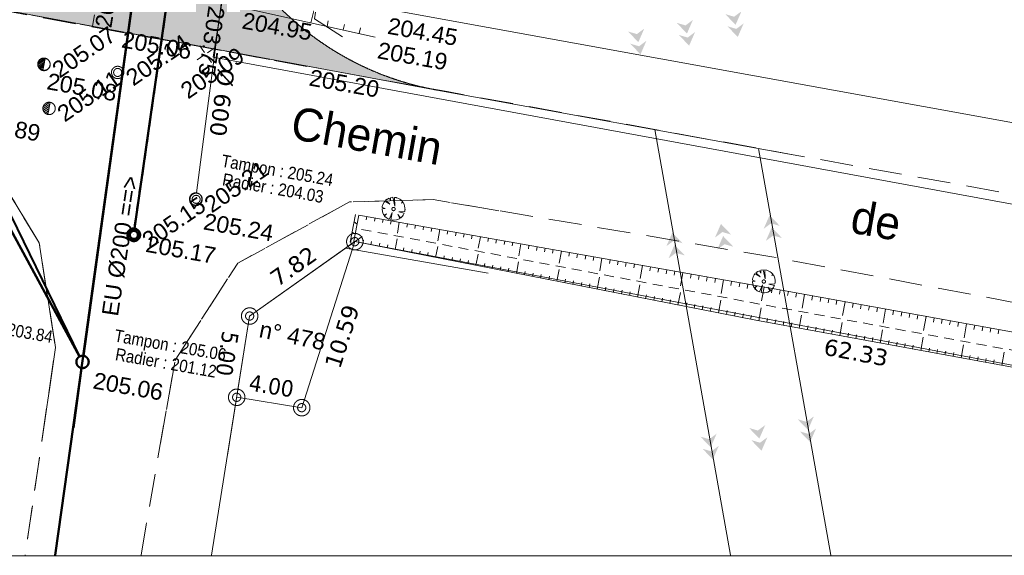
# Model space of a CAD drawing. Header units: millimetres. Extents: x -446952 to 537903, y -185749 to 168493.
# Tile 84 of 155: x 281939 to 341741, y -185749 to -153210. Entities that reach past the tile are written whole.
import ezdxf
from ezdxf.xclip import XClip

# ---------------------------------------------------------------- set-up
doc = ezdxf.new("R2010")
doc.units = ezdxf.units.MM
doc.header["$MEASUREMENT"] = 0
doc.header["$XCLIPFRAME"] = 0
for name, pattern in [('AXES', [101600, 63500, -12700, 12700, -12700]), ('CACHE2', [9525, 6350, -3175]), ('CHEMIN', [3000, 2000, -1000]), ('FOSSE', [1000, 600, -400]), ('Wipeout_Contour', [1000, 0, -1000])]:
    doc.linetypes.add(name, pattern=pattern)
for name, color, linetype in [('02 AF-17-0322 ZAE POMME- CHANTIER-2018-09-26_2_-1-PAP-SURFACES-VOIRIE', 7, 'Continuous'), ('02 AF-17-0322 ZAE POMME- CHANTIER-2018-09-26_2_01-PAP- BORDURE T2', 7, 'Continuous'), ('02 AF-17-0322 ZAE POMME- CHANTIER-2018-09-26_2_01-PAP- NIVELLEMENT', 7, 'Continuous'), ('02 AF-17-0322 ZAE POMME- CHANTIER-2018-09-26_2_01-PAP- REVET VOIE', 7, 'Continuous'), ('02 AF-17-0322 ZAE POMME- CHANTIER-2018-09-26_2_01-PAP-FILAIRE VOIE', 7, 'Continuous'), ('02 AF-17-0322 ZAE POMME- CHANTIER-2018-09-26_2_01-PAP-MARQUAGE AU SOL', 7, 'Continuous'), ('02 AF-17-0322 ZAE POMME- CHANTIER-2018-09-26_2_02-PAP-EP PROJET', 7, 'Continuous'), ('02 AF-17-0322 ZAE POMME- CHANTIER-2018-09-26_2_2D - Dessins placés - Géomètre.2D', 7, 'Continuous'), ('02 AF-17-0322 ZAE POMME- CHANTIER-2018-09-26_2_BORNES', 7, 'Continuous'), ('02 AF-17-0322 ZAE POMME- CHANTIER-2018-09-26_2_X-PAP-PL_PT_1_TN décapé', 7, 'Continuous'), ('02 AF-17-0322 ZAE POMME- CHANTIER-2018-09-26_2_X-PTS TOPO-TEXTE TOPOALT', 7, 'Continuous'), ('02 AF-17-0322 ZAE POMME- CHANTIER-2018-09-26_2_X-PTS TOPO-TOPOPOINT', 7, 'Continuous'), ('02 AF-17-0322 ZAE POMME- CHANTIER-2018-09-26_2_Y - FDP TOPO-COTATION', 7, 'Continuous'), ('02 AF-17-0322 ZAE POMME- CHANTIER-2018-09-26_2_Y - FDP TOPO-LIMITES', 7, 'Continuous'), ('02 AF-17-0322 ZAE POMME- CHANTIER-2018-09-26_2_Y - FDP TOPO-LIMITES_ 86098', 7, 'Continuous'), ('02 AF-17-0322 ZAE POMME- CHANTIER-2018-09-26_2_Y - FDP TOPO-LIMITES_ 98061', 7, 'Continuous'), ('02 AF-17-0322 ZAE POMME- CHANTIER-2018-09-26_2_Y-FDP TOPO-TOP_AXE_FOSSE', 7, 'Continuous'), ('02 AF-17-0322 ZAE POMME- CHANTIER-2018-09-26_2_Y-FDP TOPO-TOP_BARBULE', 7, 'Continuous'), ('02 AF-17-0322 ZAE POMME- CHANTIER-2018-09-26_2_Y-FDP TOPO-TOP_BATI', 7, 'Continuous'), ('02 AF-17-0322 ZAE POMME- CHANTIER-2018-09-26_2_Y-FDP TOPO-TOP_BORNE', 7, 'Continuous'), ('02 AF-17-0322 ZAE POMME- CHANTIER-2018-09-26_2_Y-FDP TOPO-TOP_DIVERS', 7, 'Continuous'), ('02 AF-17-0322 ZAE POMME- CHANTIER-2018-09-26_2_Y-FDP TOPO-TOP_TALUS', 7, 'Continuous'), ('02 AF-17-0322 ZAE POMME- CHANTIER-2018-09-26_2_Y-FDP TOPO-TOP_VEGETATION_symb', 7, 'Continuous'), ('02 AF-17-0322 ZAE POMME- CHANTIER-2018-09-26_2_Y-FDP TOPO-TOP_VOIRIE', 7, 'Continuous'), ('02 AF-17-0322 ZAE POMME- CHANTIER-2018-09-26_2_Y-RESEAU EXISTANT FDP-TOP_AEP_SYMB', 7, 'Continuous'), ('02 AF-17-0322 ZAE POMME- CHANTIER-2018-09-26_2_Y-RESEAU EXISTANT FDP-TOP_EDF_symb', 7, 'Continuous'), ('02 AF-17-0322 ZAE POMME- CHANTIER-2018-09-26_2_Y-RESEAU EXISTANT FDP-TOP_PLUV_ RESEAU', 7, 'Continuous'), ('02 AF-17-0322 ZAE POMME- CHANTIER-2018-09-26_2_Y-RESEAU EXISTANT FDP-TOP_PLUVIAL_symb', 7, 'Continuous'), ('02 AF-17-0322 ZAE POMME- CHANTIER-2018-09-26_2_Y-RESEAU EXISTANT FDP-TOP_PLUVIAL_TEXTE', 7, 'Continuous'), ('02 AF-17-0322 ZAE POMME- CHANTIER-2018-09-26_2_Y-RESEAU EXISTANT FDP-TOP_VANNE_RESEAU', 7, 'Continuous'), ('02 AF-17-0322 ZAE POMME- CHANTIER-2018-09-26_2_Y-RESEAU EXISTANT FDP-TOP_VANNE_SYMB', 7, 'Continuous'), ('02 AF-17-0322 ZAE POMME- CHANTIER-2018-09-26_2_Y-RESEAU EXISTANT FDP-TOP_VANNE_TEXTE', 7, 'Continuous'), ('02 AF-17-0322 ZAE POMME- CHANTIER-2018-09-26_2_ZZ- PAP ALT PTS PROJET', 7, 'Continuous'), ('2D - Dessins placés - Géomètre.2D', 7, 'Continuous')]:
    doc.layers.add(name, color=color, linetype=linetype)
doc.styles.add('STYLE_GENERE_3', font='verdana.ttf')
doc.styles.add('STYLE_GENERE_4', font='txt')
doc.styles.add('STYLE_GENERE_6', font='stylu.ttf')
doc.linetypes.add('EAUX_USÉES', pattern='A,0,[1,-3. Plan gÃ©omÃ¨tre1.Shx,S=317.460317,R=0,X=0,Y=0],-47000,0', length=47000)

# ---------------------------------------------------------------- blocks, each defined once
blk = doc.blocks.new('Dessin_1_2', base_point=(-56559339, -2771872408))
at = {"color": 254, "linetype": 'Wipeout_Contour', "lineweight": 0, "ltscale": 2094265.569888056}
blk.add_wipeout([(-446952, -185749), (537903, -185749), (537903, 168493), (-446952, 168064)], dxfattribs=at).dxf.layer = '02 AF-17-0322 ZAE POMME- CHANTIER-2018-09-26_2_2D - Dessins placés - Géomètre.2D'
at = {"layer": '02 AF-17-0322 ZAE POMME- CHANTIER-2018-09-26_2_01-PAP- REVET VOIE', "linetype": 'Continuous', "lineweight": 15, "true_color": 0xe8e8e8}
blk.add_hatch(color=254, dxfattribs=at).paths.add_polyline_path([(-127964, -74078, -0.246824), (-143938, -79120), (-101676, -86792, -0.418387), (-116091, -65592), (-93615, 47980, -0.343506), (-67600, 70507, -0.019452), (-65423, 70535), (-42054, 69930, 0.060082), (-27750, 71280), (38284, 85642, 0.04246), (48004, 88638), (65740, 95802, -0.079278), (72804, 97424), (250300, 109412, 0.02499), (257294, 110237), (294497, 116522, -0.504374), (321675, 89094), (299201, -56028), (285971, -134819, -0.40927), (265363, -149699), (307127, -157458, -0.40792), (292737, -136794), (306112, -57143), (328592, 88023, 0.50605), (293331, 123425), (256128, 117139, -0.02499), (249828, 116396), (72332, 104408, 0.079278), (63118, 102292), (45383, 95129, -0.04246), (36796, 92482), (-29238, 78120, -0.060082), (-41873, 76928), (-65241, 77533, 0.058037), (-73306, 76804, 0.30098), (-100482, 49339), (-123090, -64900, -0.147477)])
at = {"layer": '02 AF-17-0322 ZAE POMME- CHANTIER-2018-09-26_2_X-PAP-PL_PT_1_TN décapé', "linetype": 'Continuous', "lineweight": 15}
for points in [[(325419, -153523), (325780, -152697), (325332, -153031), (324795, -152872)], [(322466, -154050), (322827, -153224), (322378, -153558), (321842, -153400)], [(325551, -154261), (325912, -153435), (325463, -153769), (324927, -153611)], [(319513, -154577), (319873, -153751), (319425, -154085), (318889, -153927)], [(322598, -154788), (322958, -153962), (322510, -154296), (321974, -154138)], [(319645, -155316), (320005, -154490), (319557, -154824), (319021, -154665)], [(324531, -165617), (324171, -166443), (324619, -166109), (325155, -166268)], [(327485, -165090), (327124, -165916), (327573, -165582), (328109, -165740)], [(321578, -166145), (321218, -166971), (321666, -166637), (322202, -166795)], [(327616, -165828), (327256, -166654), (327704, -166320), (328241, -166479)], [(324663, -166356), (324303, -167182), (324751, -166848), (325287, -167006)], [(321710, -166883), (321349, -167709), (321798, -167375), (322334, -167533)], [(329814, -178134), (330174, -177307), (329726, -177641), (329190, -177483)], [(326860, -178661), (327221, -177835), (326772, -178169), (326236, -178011)], [(329945, -178872), (330306, -178046), (329857, -178380), (329321, -178222)], [(323907, -179188), (324267, -178362), (323819, -178696), (323283, -178538)], [(326992, -179399), (327352, -178573), (326904, -178907), (326368, -178749)], [(324039, -179927), (324399, -179100), (323951, -179434), (323415, -179276)]]:
    blk.add_hatch(color=7, dxfattribs=at).paths.add_polyline_path(points)
at = {"layer": '02 AF-17-0322 ZAE POMME- CHANTIER-2018-09-26_2_-1-PAP-SURFACES-VOIRIE', "color": 7, "linetype": 'Continuous', "lineweight": 15, "flags": 128}
blk.add_lwpolyline([(321675, 89094), (299201, -56028), (285971, -134819, -0.40927), (265363, -149699), (307276, -157485, -0.410378), (292737, -136794), (306112, -57143), (328592, 88023, 0.50605)], format="xyb", dxfattribs=at)
at = {"layer": '02 AF-17-0322 ZAE POMME- CHANTIER-2018-09-26_2_01-PAP- BORDURE T2', "color": 7, "linetype": 'Continuous', "lineweight": 15, "flags": 128}
blk.add_lwpolyline([(328592, 88023), (306112, -57143), (292737, -136794, 0.410378), (307276, -157485), (328925, -161413)], format="xyb", dxfattribs=at)
at = {"layer": '02 AF-17-0322 ZAE POMME- CHANTIER-2018-09-26_2_01-PAP- NIVELLEMENT', "color": 7, "linetype": 'Continuous', "lineweight": 15}
blk.add_line((286366, -153601), (286366, -153601), dxfattribs=at)
at = {"layer": '02 AF-17-0322 ZAE POMME- CHANTIER-2018-09-26_2_01-PAP-FILAIRE VOIE', "color": 7, "linetype": 'Continuous', "lineweight": 15, "flags": 128}
blk.add_lwpolyline([(-123090, -64900), (-100482, 49339, -0.365399), (-65241, 77533), (-41873, 76928, 0.060082), (-29238, 78120), (36796, 92482, 0.04246), (45383, 95129), (63118, 102292, -0.079278), (72332, 104408), (249828, 116396, 0.02499), (256128, 117139), (292793, 123334, -0.511687), (328592, 88023), (306112, -57143), (292737, -136794, 0.410378), (307276, -157485), (328925, -161413)], format="xyb", dxfattribs=at)
at = {"layer": '02 AF-17-0322 ZAE POMME- CHANTIER-2018-09-26_2_01-PAP-MARQUAGE AU SOL', "color": 254, "linetype": 'CACHE2', "lineweight": 15, "true_color": 0xe8e8e8, "flags": 128}
blk.add_lwpolyline([(-123079, -82876), (-97048, 48660, -0.365399), (-65332, 74034), (-41964, 73429, 0.060082), (-28494, 74700), (37540, 89062, 0.04246), (46694, 91883), (64429, 99047, -0.079278), (72568, 100916), (250064, 112904, 0.02499), (256711, 113688), (293376, 119883, -0.511687), (325134, 88558), (302657, -56586), (286366, -153601)], format="xyb", dxfattribs=at)
at = {"layer": '02 AF-17-0322 ZAE POMME- CHANTIER-2018-09-26_2_02-PAP-EP PROJET', "color": 30, "linetype": 'Continuous', "lineweight": 15, "true_color": 0xff6600, "flags": 128}
blk.add_lwpolyline([(301939, -151320), (300019, -151945), (299851, -153157), (301555, -154254)], dxfattribs=at)
at = {"layer": '02 AF-17-0322 ZAE POMME- CHANTIER-2018-09-26_2_BORNES', "color": 254, "linetype": 'Continuous', "lineweight": 15, "true_color": 0xcccccc}
for centre, radius in [((302293, -166694), 500), ((302293, -166694), 250), ((295906, -171213), 500), ((295906, -171213), 250), ((295119, -176150), 500), ((295119, -176150), 250), ((299069, -176780), 500), ((299069, -176780), 250)]:
    blk.add_circle(centre, radius, dxfattribs=at)
at = {"layer": '02 AF-17-0322 ZAE POMME- CHANTIER-2018-09-26_2_X-PTS TOPO-TOPOPOINT', "color": 14, "linetype": 'Continuous', "lineweight": 15, "true_color": 0xa80f02}
for p, q in [((287948, -153906), (287949, -153905)), ((303539, -154261), (303539, -154261)), ((293235, -155303), (293235, -155303)), ((283408, -155912), (283408, -155912)), ((283417, -155933), (283417, -155933)), ((299379, -156051), (299379, -156051)), ((287889, -156415), (287889, -156415)), ((283723, -158600), (283723, -158600)), ((292630, -164101), (292630, -164101)), ((292656, -164124), (292656, -164124)), ((288855, -166264), (288855, -166264)), ((288876, -166284), (288876, -166284)), ((302293, -166694), (302293, -166694)), ((295906, -171213), (295906, -171213)), ((285755, -173999), (285755, -173999)), ((295119, -176150), (295119, -176150)), ((299069, -176780), (299069, -176780))]:
    blk.add_line(p, q, dxfattribs=at)
at = {"layer": '02 AF-17-0322 ZAE POMME- CHANTIER-2018-09-26_2_Y - FDP TOPO-LIMITES', "color": 14, "linetype": 'Continuous', "lineweight": 15, "true_color": 0xa80f02}
for p, q in [((302293, -166694), (295906, -171213)), ((363553, -178225), (302293, -166694)), ((295906, -171213), (293589, -185749))]:
    blk.add_line(p, q, dxfattribs=at)
at = {"layer": '02 AF-17-0322 ZAE POMME- CHANTIER-2018-09-26_2_Y - FDP TOPO-LIMITES', "color": 14, "linetype": 'Continuous', "lineweight": 15, "true_color": 0xa80f02, "flags": 128}
for points in [[(302293, -166694), (299069, -176780)], [(299069, -176780), (295119, -176150)]]:
    blk.add_lwpolyline(points, dxfattribs=at)
at = {"layer": '02 AF-17-0322 ZAE POMME- CHANTIER-2018-09-26_2_Y - FDP TOPO-LIMITES_ 86098', "color": 14, "linetype": 'Continuous', "lineweight": 15, "true_color": 0xa80f02}
for p, q in [((301730, -167093), (295906, -171213)), ((295906, -171213), (294560, -179658))]:
    blk.add_line(p, q, dxfattribs=at)
at = {"layer": '02 AF-17-0322 ZAE POMME- CHANTIER-2018-09-26_2_Y - FDP TOPO-LIMITES_ 86098', "color": 14, "linetype": 'Continuous', "lineweight": 15, "true_color": 0xa80f02, "flags": 128}
blk.add_lwpolyline([(293589, -185749), (295906, -171213), (302748, -166372)], dxfattribs=at)
at = {"layer": '02 AF-17-0322 ZAE POMME- CHANTIER-2018-09-26_2_Y - FDP TOPO-LIMITES_ 98061', "color": 14, "linetype": 'Continuous', "lineweight": 15, "true_color": 0xa80f02, "flags": 128}
for points in [[(485611, -185749), (479271, -184342), (458993, -180658), (294447, -150768), (310076, -57695), (316405, -13756), (362518, -18746), (401416, -23168), (423536, -25618), (537903, -55089)], [(458900, -185749), (389099, -173043), (293692, -155477), (294447, -150768), (458993, -180658), (479271, -184342), (485611, -185749)]]:
    blk.add_lwpolyline(points, dxfattribs=at)
at = {"layer": '02 AF-17-0322 ZAE POMME- CHANTIER-2018-09-26_2_Y-FDP TOPO-TOP_AXE_FOSSE', "color": 14, "linetype": 'FOSSE', "lineweight": 15, "true_color": 0xa80f02, "flags": 128}
blk.add_lwpolyline([(302700, -165947), (326775, -170466), (349645, -174646), (373638, -178800), (396305, -182735), (412881, -185749)], dxfattribs=at)
at = {"layer": '02 AF-17-0322 ZAE POMME- CHANTIER-2018-09-26_2_Y-FDP TOPO-TOP_BARBULE', "color": 14, "linetype": 'Continuous', "lineweight": 15, "true_color": 0xa80f02}
for p, q in [((299631, -153404), (299794, -152662)), ((300608, -153619), (300681, -153283)), ((301584, -153833), (301659, -153492)), ((302561, -154048), (302637, -153700)), ((303026, -165166), (302992, -165362)), ((303519, -165254), (303484, -165450)), ((304011, -165341), (303976, -165539)), ((304503, -165429), (304468, -165628)), ((304995, -165516), (304877, -166183)), ((305488, -165604), (305452, -165805)), ((305980, -165692), (305944, -165894)), ((306472, -165779), (306436, -165983)), ((306965, -165867), (306928, -166071)), ((307457, -165954), (307335, -166640)), ((307949, -166042), (307912, -166249)), ((308441, -166129), (308404, -166337)), ((308934, -166217), (308896, -166426)), ((302784, -166790), (302822, -166599)), ((303275, -166887), (303312, -166694)), ((303765, -166983), (303803, -166789)), ((304747, -167175), (304874, -166524)), ((309426, -166305), (309389, -166515)), ((309918, -166392), (309793, -167096)), ((310410, -166480), (310373, -166692)), ((310903, -166567), (310865, -166781)), ((311395, -166655), (311357, -166870)), ((311887, -166743), (311849, -166958)), ((312380, -166830), (312251, -167553)), ((304256, -167079), (304294, -166885)), ((305237, -167271), (305276, -167075)), ((305728, -167368), (305767, -167170)), ((306219, -167464), (306257, -167266)), ((306709, -167560), (306748, -167361)), ((307200, -167656), (307331, -166989)), ((312872, -166918), (312833, -167136)), ((313364, -167005), (313325, -167224)), ((313856, -167093), (313817, -167313)), ((314349, -167180), (314309, -167402)), ((314841, -167268), (314709, -168009)), ((315333, -167356), (315293, -167579)), ((315825, -167443), (315785, -167668)), ((307690, -167753), (307730, -167551)), ((308181, -167849), (308221, -167647)), ((308672, -167945), (308712, -167742)), ((309162, -168041), (309202, -167837)), ((309653, -168138), (309787, -167454)), ((310144, -168234), (310184, -168028)), ((312106, -168619), (312243, -167919)), ((316318, -167531), (316278, -167757)), ((316810, -167618), (316770, -167845)), ((317302, -167706), (317167, -168466)), ((317794, -167794), (317754, -168023)), ((318287, -167881), (318246, -168111)), ((318779, -167969), (318738, -168200)), ((310634, -168330), (310675, -168123)), ((311125, -168426), (311166, -168218)), ((311616, -168522), (311657, -168314)), ((312597, -168715), (312638, -168504)), ((313088, -168811), (313129, -168599)), ((314560, -169100), (314700, -168385)), ((319271, -168056), (319230, -168289)), ((319764, -168144), (319625, -168923)), ((320256, -168231), (320214, -168466)), ((320748, -168319), (320706, -168555)), ((321240, -168407), (321198, -168644)), ((321733, -168494), (321690, -168732)), ((322225, -168582), (322083, -169379)), ((313578, -168907), (313620, -168695)), ((314069, -169004), (314111, -168790)), ((315050, -169196), (315093, -168981)), ((315541, -169292), (315583, -169076)), ((316032, -169389), (316074, -169171)), ((317013, -169581), (317156, -168850)), ((322717, -168669), (322674, -168910)), ((323209, -168757), (323166, -168998)), ((323702, -168845), (323659, -169087)), ((324194, -168932), (324151, -169176)), ((324686, -169020), (324541, -169836)), ((325179, -169107), (325135, -169353)), ((325671, -169195), (325627, -169442)), ((316522, -169485), (316565, -169266)), ((317504, -169677), (317547, -169457)), ((317994, -169773), (318038, -169552)), ((318485, -169870), (318528, -169647)), ((318975, -169966), (319019, -169743)), ((319466, -170062), (319613, -169315)), ((321919, -170543), (322069, -169780)), ((326163, -169282), (326119, -169531)), ((326655, -169370), (326611, -169619)), ((327148, -169458), (326999, -170291)), ((327640, -169546), (327595, -169796)), ((328132, -169635), (328087, -169885)), ((328624, -169724), (328579, -169975)), ((329116, -169812), (329071, -170064)), ((319957, -170158), (320001, -169933)), ((320447, -170255), (320492, -170029)), ((320938, -170351), (320983, -170124)), ((321429, -170447), (321473, -170219)), ((322410, -170640), (322455, -170410)), ((324373, -171025), (324525, -170245)), ((329608, -169901), (329457, -170739)), ((330100, -169990), (330055, -170242)), ((330592, -170079), (330547, -170331)), ((331084, -170168), (331039, -170420)), ((331576, -170256), (331531, -170509)), ((332068, -170345), (331916, -171188)), ((332560, -170434), (332515, -170687)), ((322901, -170736), (322946, -170505)), ((323391, -170832), (323437, -170600)), ((323882, -170928), (323928, -170696)), ((324863, -171121), (324909, -170886)), ((325354, -171217), (325400, -170981)), ((326826, -171504), (326972, -170707)), ((333052, -170523), (333007, -170776)), ((333544, -170612), (333499, -170865)), ((334036, -170700), (333991, -170954)), ((334528, -170789), (334376, -171636)), ((335020, -170878), (334975, -171132)), ((335513, -170967), (335467, -171222)), ((325845, -171313), (325891, -171077)), ((326335, -171409), (326382, -171172)), ((327318, -171594), (327362, -171355)), ((327810, -171684), (327854, -171445)), ((328302, -171774), (328346, -171535)), ((328794, -171864), (328837, -171625)), ((329285, -171954), (329431, -171157)), ((331744, -172405), (331891, -171607)), ((336005, -171056), (335959, -171311)), ((336497, -171144), (336451, -171400)), ((336989, -171233), (336835, -172085)), ((337481, -171322), (337435, -171578)), ((337973, -171411), (337927, -171667)), ((338465, -171500), (338419, -171756)), ((338957, -171588), (338911, -171845)), ((329777, -172044), (329821, -171805)), ((330269, -172135), (330313, -171895)), ((330761, -172225), (330805, -171985)), ((331253, -172315), (331296, -172075)), ((334203, -172856), (334350, -172057)), ((339449, -171677), (339294, -172533)), ((339941, -171766), (339895, -172023)), ((340433, -171855), (340387, -172112)), ((340925, -171944), (340879, -172201)), ((341417, -172032), (341371, -172290)), ((332236, -172495), (332280, -172256)), ((332728, -172585), (332772, -172346)), ((333220, -172675), (333264, -172436)), ((333712, -172766), (333756, -172526)), ((334695, -172946), (334739, -172706)), ((335187, -173036), (335231, -172796)), ((336662, -173306), (336809, -172506)), ((335679, -173126), (335723, -172886)), ((336171, -173216), (336215, -172976)), ((337154, -173396), (337198, -173156)), ((337646, -173487), (337690, -173247)), ((338138, -173577), (338182, -173337)), ((339121, -173757), (339268, -172956)), ((341581, -174208), (341727, -173406)), ((338630, -173667), (338674, -173427)), ((339613, -173847), (339657, -173607)), ((340105, -173937), (340149, -173697)), ((340597, -174027), (340641, -173787)), ((341089, -174118), (341133, -173877))]:
    blk.add_line(p, q, dxfattribs=at)
at = {"layer": '02 AF-17-0322 ZAE POMME- CHANTIER-2018-09-26_2_Y-FDP TOPO-TOP_BATI', "color": 14, "linetype": 'Continuous', "lineweight": 15, "true_color": 0xa80f02}
for p, q in [((302428, -165631), (302250, -165495)), ((302310, -166245), (302132, -166109))]:
    blk.add_line(p, q, dxfattribs=at)
at = {"layer": '02 AF-17-0322 ZAE POMME- CHANTIER-2018-09-26_2_Y-FDP TOPO-TOP_BATI', "color": 14, "linetype": 'Continuous', "lineweight": 15, "true_color": 0xa80f02, "flags": 128}
for points in [[(302338, -165041), (302013, -166727)], [(302534, -165078), (302210, -166764)]]:
    blk.add_lwpolyline(points, dxfattribs=at)
at = {"layer": '02 AF-17-0322 ZAE POMME- CHANTIER-2018-09-26_2_Y-FDP TOPO-TOP_BORNE', "color": 14, "linetype": 'Continuous', "lineweight": 15, "true_color": 0xa80f02}
for p, q in [((293164, -155200), (292881, -154788)), ((293132, -155374), (292720, -155657)), ((293235, -155303), (293235, -155303)), ((293306, -155406), (293589, -155818)), ((293338, -155232), (293750, -154949))]:
    blk.add_line(p, q, dxfattribs=at)
at = {"layer": '02 AF-17-0322 ZAE POMME- CHANTIER-2018-09-26_2_Y-FDP TOPO-TOP_DIVERS', "color": 5, "linetype": 'Continuous', "lineweight": 15}
for p, q in [((287889, -156415), (287889, -156415)), ((292656, -164124), (292656, -164124)), ((288876, -166284), (288876, -166284))]:
    blk.add_line(p, q, dxfattribs=at)
for centre, radius in [((287889, -156415), 375), ((287889, -156415), 244), ((292656, -164124), 375), ((292656, -164124), 244), ((288876, -166284), 375), ((288876, -166284), 244)]:
    blk.add_circle(centre, radius, dxfattribs=at)
at = {"layer": '02 AF-17-0322 ZAE POMME- CHANTIER-2018-09-26_2_Y-FDP TOPO-TOP_TALUS', "color": 14, "linetype": 'Continuous', "lineweight": 15, "true_color": 0xa80f02, "flags": 128}
for points in [[(303538, -154262), (295314, -152456)], [(302534, -165078), (327317, -169488), (349543, -173499), (374342, -177804), (396586, -181659), (418695, -185749)], [(302293, -166694), (326659, -171473), (349517, -175662), (373598, -180059), (396363, -184025), (406302, -185749)], [(301730, -167093), (310393, -168615)]]:
    blk.add_lwpolyline(points, dxfattribs=at)
at = {"layer": '02 AF-17-0322 ZAE POMME- CHANTIER-2018-09-26_2_Y-FDP TOPO-TOP_VEGETATION_symb', "color": 14, "linetype": 'Continuous', "lineweight": 15, "true_color": 0xa80f02}
for p, q in [((303997, -164434), (303969, -164507)), ((303997, -164434), (303969, -164507)), ((304066, -164304), (303997, -164434)), ((304066, -164304), (303997, -164434)), ((304107, -164248), (304066, -164304)), ((304107, -164248), (304066, -164304)), ((304422, -164426), (304107, -164248)), ((304422, -164426), (304107, -164248)), ((304219, -164141), (304165, -164179)), ((304219, -164141), (304165, -164179)), ((304165, -164179), (304422, -164426)), ((304165, -164179), (304422, -164426)), ((304236, -164128), (304219, -164141)), ((304236, -164128), (304219, -164141)), ((304254, -164116), (304236, -164128)), ((304254, -164116), (304236, -164128)), ((304236, -164128), (304236, -164128)), ((304236, -164128), (304236, -164128)), ((304272, -164103), (304254, -164116)), ((304272, -164103), (304254, -164116)), ((304374, -164057), (304272, -164103)), ((304374, -164057), (304272, -164103)), ((304458, -164212), (304374, -164057)), ((304458, -164212), (304374, -164057)), ((304602, -164001), (304458, -164024)), ((304602, -164001), (304458, -164024)), ((304458, -164024), (304458, -164212)), ((304458, -164024), (304458, -164212)), ((304717, -164538), (304602, -164001)), ((304717, -164538), (304602, -164001)), ((304803, -164019), (304712, -164004)), ((304712, -164004), (304717, -164538)), ((304803, -164019), (304712, -164004)), ((304712, -164004), (304717, -164538)), ((304834, -164024), (304803, -164019)), ((304834, -164024), (304803, -164019)), ((304908, -164052), (304834, -164024)), ((304908, -164052), (304834, -164024)), ((305037, -164121), (304908, -164052)), ((305037, -164121), (304908, -164052)), ((305093, -164161), (305037, -164121)), ((305093, -164161), (305037, -164121)), ((305175, -164238), (305093, -164161)), ((305175, -164238), (305093, -164161)), ((305124, -164355), (305200, -164273)), ((305124, -164355), (305200, -164273)), ((305226, -164309), (305124, -164355)), ((305226, -164309), (305124, -164355)), ((305187, -164255), (305175, -164238)), ((305187, -164255), (305175, -164238)), ((305200, -164273), (305187, -164255)), ((305200, -164273), (305187, -164255)), ((305238, -164327), (305226, -164309)), ((305238, -164327), (305226, -164309)), ((305251, -164344), (305238, -164327)), ((305251, -164344), (305238, -164327)), ((305297, -164446), (305251, -164344)), ((305297, -164446), (305251, -164344)), ((305317, -164512), (305297, -164446)), ((305317, -164512), (305297, -164446)), ((303964, -164538), (303949, -164629)), ((303964, -164538), (303949, -164629)), ((303949, -164629), (304127, -164690)), ((303949, -164629), (304127, -164690)), ((304127, -164690), (303952, -164708)), ((304127, -164690), (303952, -164708)), ((303952, -164708), (303969, -164884)), ((303952, -164708), (303969, -164884)), ((303969, -164507), (303964, -164538)), ((303969, -164507), (303964, -164538)), ((303969, -164884), (303990, -164950)), ((303969, -164884), (303990, -164950)), ((303990, -164950), (304036, -165051)), ((303990, -164950), (304036, -165051)), ((304036, -165051), (304048, -165069)), ((304036, -165051), (304048, -165069)), ((304061, -165087), (304216, -165003)), ((304061, -165087), (304216, -165003)), ((304216, -165003), (304087, -165123)), ((304216, -165003), (304087, -165123)), ((304379, -165344), (304559, -164919)), ((304379, -165344), (304559, -164919)), ((304559, -164919), (304483, -165377)), ((304559, -164919), (304483, -165377)), ((304959, -164876), (305322, -164858)), ((304959, -164876), (305322, -164858)), ((305289, -164962), (304959, -164876)), ((305289, -164962), (304959, -164876)), ((305221, -165092), (305289, -164962)), ((305221, -165092), (305289, -164962)), ((305340, -164657), (305317, -164512)), ((305340, -164657), (305317, -164512)), ((305322, -164858), (305338, -164766)), ((305322, -164858), (305338, -164766)), ((305338, -164766), (305343, -164736)), ((305338, -164766), (305343, -164736)), ((305343, -164736), (305340, -164657)), ((305343, -164736), (305340, -164657)), ((304048, -165069), (304061, -165087)), ((304048, -165069), (304061, -165087)), ((304087, -165123), (304099, -165140)), ((304087, -165123), (304099, -165140)), ((304099, -165140), (304112, -165158)), ((304099, -165140), (304112, -165158)), ((304112, -165158), (304193, -165235)), ((304112, -165158), (304193, -165235)), ((304193, -165235), (304249, -165275)), ((304193, -165235), (304249, -165275)), ((304249, -165275), (304379, -165344)), ((304249, -165275), (304379, -165344)), ((304483, -165377), (304575, -165392)), ((304483, -165377), (304575, -165392)), ((304575, -165392), (304605, -165397)), ((304575, -165392), (304605, -165397)), ((304605, -165397), (304684, -165395)), ((304605, -165397), (304684, -165395)), ((304684, -165395), (304829, -165372)), ((304684, -165395), (304829, -165372)), ((304829, -165372), (304895, -165351)), ((304829, -165372), (304895, -165351)), ((304895, -165351), (304997, -165306)), ((304895, -165351), (304997, -165306)), ((305033, -165280), (304898, -165054)), ((304898, -165054), (305068, -165255)), ((305033, -165280), (304898, -165054)), ((304898, -165054), (305068, -165255)), ((304997, -165306), (305015, -165293)), ((304997, -165306), (305015, -165293)), ((305015, -165293), (305033, -165280)), ((305015, -165293), (305033, -165280)), ((305068, -165255), (305086, -165242)), ((305068, -165255), (305086, -165242)), ((305086, -165242), (305104, -165229)), ((305086, -165242), (305104, -165229)), ((305104, -165229), (305180, -165148)), ((305104, -165229), (305180, -165148)), ((305180, -165148), (305221, -165092)), ((305180, -165148), (305221, -165092)), ((326708, -168546), (326655, -168584)), ((326655, -168584), (326912, -168831)), ((326726, -168533), (326708, -168546)), ((326744, -168521), (326726, -168533)), ((326726, -168533), (326726, -168533)), ((326762, -168508), (326744, -168521)), ((326864, -168462), (326762, -168508)), ((326947, -168617), (326864, -168462)), ((327092, -168406), (326947, -168429)), ((326947, -168429), (326947, -168617)), ((327207, -168943), (327092, -168406)), ((327293, -168424), (327202, -168409)), ((327202, -168409), (327207, -168943)), ((327324, -168429), (327293, -168424)), ((327398, -168457), (327324, -168429)), ((327527, -168526), (327398, -168457)), ((327583, -168566), (327527, -168526)), ((327665, -168643), (327583, -168566)), ((326454, -168943), (326439, -169034)), ((326439, -169034), (326617, -169095)), ((326617, -169095), (326442, -169113)), ((326442, -169113), (326459, -169289)), ((326459, -168912), (326454, -168943)), ((326487, -168839), (326459, -168912)), ((326556, -168709), (326487, -168839)), ((326597, -168653), (326556, -168709)), ((326912, -168831), (326597, -168653)), ((327614, -168760), (327690, -168678)), ((327715, -168714), (327614, -168760)), ((327677, -168660), (327665, -168643)), ((327690, -168678), (327677, -168660)), ((327728, -168732), (327715, -168714)), ((327741, -168749), (327728, -168732)), ((327787, -168851), (327741, -168749)), ((327807, -168917), (327787, -168851)), ((327830, -169062), (327807, -168917)), ((327812, -169263), (327827, -169171)), ((327827, -169171), (327833, -169141)), ((327833, -169141), (327830, -169062)), ((326459, -169289), (326480, -169355)), ((326480, -169355), (326526, -169457)), ((326526, -169457), (326538, -169474)), ((326538, -169474), (326551, -169492)), ((326551, -169492), (326706, -169408)), ((326706, -169408), (326576, -169528)), ((326576, -169528), (326589, -169546)), ((326589, -169546), (326602, -169563)), ((326602, -169563), (326683, -169640)), ((326683, -169640), (326739, -169680)), ((326739, -169680), (326869, -169749)), ((326869, -169749), (327049, -169324)), ((327049, -169324), (326973, -169782)), ((326973, -169782), (327065, -169797)), ((327065, -169797), (327095, -169802)), ((327095, -169802), (327174, -169800)), ((327174, -169800), (327319, -169777)), ((327319, -169777), (327385, -169756)), ((327385, -169756), (327487, -169711)), ((327522, -169685), (327388, -169459)), ((327388, -169459), (327558, -169660)), ((327449, -169281), (327812, -169263)), ((327779, -169367), (327449, -169281)), ((327487, -169711), (327505, -169698)), ((327505, -169698), (327522, -169685)), ((327558, -169660), (327576, -169647)), ((327576, -169647), (327594, -169634)), ((327594, -169634), (327670, -169553)), ((327670, -169553), (327711, -169497)), ((327711, -169497), (327779, -169367))]:
    blk.add_line(p, q, dxfattribs=at)
for centre in [(304645, -164713), (304645, -164713), (327135, -169118)]:
    blk.add_circle(centre, 100, dxfattribs=at)
at = {"layer": '02 AF-17-0322 ZAE POMME- CHANTIER-2018-09-26_2_Y-FDP TOPO-TOP_VOIRIE', "color": 14, "linetype": 'CHEMIN', "lineweight": 15, "true_color": 0xa80f02, "flags": 128}
for points in [[(299377, -156052), (287947, -153906), (274863, -151485), (263002, -149200), (240996, -145363), (218936, -141344), (197297, -137466)], [(268610, -150380), (290773, -154459), (307900, -157582), (328925, -161413), (351824, -165539), (375397, -169924), (398442, -174077), (423394, -178512), (440683, -181706)], [(261558, -155703), (274023, -157971), (279587, -160950), (283121, -166761), (284114, -173116), (282270, -185749)], [(267409, -156768), (274023, -157971), (279587, -160950), (283121, -166761), (284114, -173116), (282270, -185749)], [(277822, -159439), (279587, -160950), (283121, -166761), (284114, -173116), (283446, -177689)], [(289319, -185749), (289620, -183897), (291380, -173893), (295184, -168000), (301969, -164283), (307051, -164140), (327624, -167617), (350410, -171908), (374395, -176264), (397345, -180222), (422347, -184698), (428106, -185749)], [(290492, -178937), (291380, -173893), (295184, -168000), (301969, -164283), (307051, -164140), (311066, -164819)], [(289319, -185749), (289620, -183897), (291380, -173893), (295184, -168000), (298809, -166014)]]:
    blk.add_lwpolyline(points, dxfattribs=at)
at = {"layer": '02 AF-17-0322 ZAE POMME- CHANTIER-2018-09-26_2_Y-RESEAU EXISTANT FDP-TOP_AEP_SYMB', "color": 255, "linetype": 'Continuous', "lineweight": 15, "flags": 128}
for points in [[(283098, -156123, -1.000317), (283719, -155702, -1.000317)], [(283108, -156145, -1.000317), (283726, -155720, -1.000317)], [(283414, -158813, -1.000317), (284032, -158387, -1.000317)]]:
    blk.add_lwpolyline(points, format="xyb", close=True, dxfattribs=at)
for points in [[(283034, -155939), (283458, -155652)], [(283043, -155962), (283465, -155672)], [(283456, -155540), (283045, -155818)], [(283462, -155560), (283054, -155841)], [(283433, -155782), (283055, -156038)], [(283441, -155802), (283065, -156061)], [(283098, -156123), (283408, -155912)], [(283108, -156145), (283417, -155932)], [(283383, -156043), (283161, -156193)], [(283393, -156063), (283172, -156215)], [(283337, -156280), (283479, -155544)], [(283349, -156301), (283485, -155564)], [(283245, -156249), (283359, -156172)], [(283257, -156271), (283370, -156193)], [(283349, -158630), (283771, -158339)], [(283768, -158228), (283359, -158509)], [(283747, -158470), (283371, -158729)], [(283655, -158969), (283791, -158231)], [(283414, -158813), (283723, -158600)], [(283699, -158730), (283478, -158883)], [(283562, -158938), (283675, -158860)]]:
    blk.add_lwpolyline(points, dxfattribs=at)
at = {"layer": '02 AF-17-0322 ZAE POMME- CHANTIER-2018-09-26_2_Y-RESEAU EXISTANT FDP-TOP_EDF_symb', "color": 14, "linetype": 'AXES', "lineweight": 15, "true_color": 0xa80f02, "flags": 128}
for points in [[(325117, -185749), (320514, -159880)], [(331211, -185749), (326812, -161028)]]:
    blk.add_lwpolyline(points, dxfattribs=at)
at = {"layer": '02 AF-17-0322 ZAE POMME- CHANTIER-2018-09-26_2_Y-RESEAU EXISTANT FDP-TOP_PLUV_ RESEAU', "color": 122, "linetype": 'Continuous', "lineweight": 15, "true_color": 0x00d59f, "flags": 128}
blk.add_lwpolyline([(292676, -163730), (294228, -151765)], dxfattribs=at)
at = {"layer": '02 AF-17-0322 ZAE POMME- CHANTIER-2018-09-26_2_Y-RESEAU EXISTANT FDP-TOP_PLUVIAL_symb', "color": 122, "linetype": 'Continuous', "lineweight": 15, "true_color": 0x00d59f}
blk.add_line((292628, -164102), (292628, -164102), dxfattribs=at)
blk.add_circle((292628, -164102), 375, dxfattribs=at)
at = {"layer": '02 AF-17-0322 ZAE POMME- CHANTIER-2018-09-26_2_Y-RESEAU EXISTANT FDP-TOP_VANNE_RESEAU', "color": 124, "linetype": 'Continuous', "lineweight": 50}
for p, q in [((288853, -166265), (288853, -166265)), ((288876, -166284), (288876, -166284)), ((285754, -174000), (285754, -174000))]:
    blk.add_line(p, q, dxfattribs=at)
at = {"layer": '02 AF-17-0322 ZAE POMME- CHANTIER-2018-09-26_2_Y-RESEAU EXISTANT FDP-TOP_VANNE_RESEAU', "color": 124, "linetype": 'Continuous', "lineweight": 50, "flags": 128}
for points in [[(-113273, -100281), (-104360, -89149), (-49970, -99278), (26303, -113382), (91932, -120261), (147724, -130688), (202662, -140273), (275180, -154532), (285581, -173667)], [(285806, -173628), (292525, -125172)], [(285806, -173628), (292525, -125172)], [(293720, -132405), (288908, -165893)], [(285199, -178000), (285703, -174371)]]:
    blk.add_lwpolyline(points, dxfattribs=at)
at = {"layer": '02 AF-17-0322 ZAE POMME- CHANTIER-2018-09-26_2_Y-RESEAU EXISTANT FDP-TOP_VANNE_RESEAU', "color": 124, "linetype": 'FOSSE', "lineweight": 50, "flags": 128}
blk.add_lwpolyline([(293720, -132405), (288908, -165893)], dxfattribs=at)
at = {"layer": '02 AF-17-0322 ZAE POMME- CHANTIER-2018-09-26_2_Y-RESEAU EXISTANT FDP-TOP_VANNE_RESEAU', "color": 124, "linetype": 'Continuous', "lineweight": 50}
for centre, radius in [((288853, -166265), 375), ((288876, -166284), 375), ((288876, -166284), 244), ((285754, -174000), 375)]:
    blk.add_circle(centre, radius, dxfattribs=at)
at = {"layer": '02 AF-17-0322 ZAE POMME- CHANTIER-2018-09-26_2_Y-RESEAU EXISTANT FDP-TOP_VANNE_SYMB', "color": 124, "linetype": 'Continuous', "lineweight": 50}
for p, q in [((288853, -166265), (288853, -166265)), ((285754, -174000), (285754, -174000))]:
    blk.add_line(p, q, dxfattribs=at)
at = {"layer": '02 AF-17-0322 ZAE POMME- CHANTIER-2018-09-26_2_Y-RESEAU EXISTANT FDP-TOP_VANNE_SYMB', "color": 124, "linetype": 'EAUX_USÉES', "lineweight": 50, "flags": 128}
blk.add_lwpolyline([(284094, -185749), (285760, -173944), (292578, -124800), (299431, -80563), (306483, -36582), (313788, 8002), (320904, 52475), (327710, 96874), (333711, 141362)], dxfattribs=at)
at = {"layer": '02 AF-17-0322 ZAE POMME- CHANTIER-2018-09-26_2_Y-RESEAU EXISTANT FDP-TOP_VANNE_SYMB', "color": 54, "linetype": 'Continuous', "lineweight": 40, "flags": 128}
blk.add_lwpolyline([(-113273, -100281), (-104360, -89149), (26303, -113382), (91932, -120261), (147724, -130688), (202662, -140273), (275757, -154465, -0.23535), (276465, -155007), (285581, -173667)], format="xyb", dxfattribs=at)
at = {"layer": '02 AF-17-0322 ZAE POMME- CHANTIER-2018-09-26_2_Y-RESEAU EXISTANT FDP-TOP_VANNE_SYMB', "color": 124, "linetype": 'Continuous', "lineweight": 50}
for centre in [(288853, -166265), (285754, -174000)]:
    blk.add_circle(centre, 375, dxfattribs=at)
at = {"layer": '02 AF-17-0322 ZAE POMME- CHANTIER-2018-09-26_2_X-PTS TOPO-TEXTE TOPOALT', "color": 14, "linetype": 'Continuous', "lineweight": 15, "true_color": 0xa80f02, "char_height": 1000, "style": 'STYLE_GENERE_4'}
for s, insert, attachment_point, rotation in [('\\A1;{\\pql;\\fArial|b0|i0|c0|p38;203.75}', (294405, -152480), 1, 261.46922), ('\\A1;{\\pql;\\fArial|b0|i0|c0|p38;204.95}', (295558, -152752), 1, 349.95166), ('\\A1;{\\pql;\\fArial|b0|i0|c0|p38;205.07}', (283799, -155974), 1, 34.52707), ('\\A1;{\\pql;\\fArial|b0|i0|c0|p38;204.45}', (304398, -153071), 1, 349.95166), ('\\A1;{\\pql;\\fArial|b0|i0|c0|p38;205.06}', (288068, -154901), 7, 349.95166), ('\\A1;{\\pql;\\fArial|b0|i0|c0|p38;205.14}', (288270, -156456), 1, 34.52707), ('\\A1;{\\pql;\\fArial|b0|i0|c0|p38;205.19}', (303782, -154558), 1, 349.95166), ('\\A1;{\\pql;\\fArial|b0|i0|c0|p38;205.09}', (291597, -157244), 1, 34.52707), ('\\A1;{\\pql;\\fArial|b0|i0|c0|p38;205.08}', (283708, -156440), 1, 349.95166), ('\\A1;{\\pql;\\fArial|b0|i0|c0|p38;205.11}', (284105, -158641), 1, 34.52707), ('\\A1;{\\pql;\\fArial|b0|i0|c0|p38;205.20}', (299460, -157214), 7, 349.95166), ('\\A1;{\\pql;\\fArial|b0|i0|c0|p38;204.89}', (279056, -158883), 1, 349.95166), ('\\A1;{\\pql;\\fArial|b0|i0|c0|p38;205.21}', (293037, -164165), 1, 34.52707), ('\\A1;{\\pql;\\fArial|b0|i0|c0|p38;205.15}', (289257, -166325), 1, 34.52707), ('\\A1;{\\pql;\\fArial|b0|i0|c0|p38;205.24}', (293218, -164956), 1, 349.95166), ('\\A1;{\\pql;\\fArial|b0|i0|c0|p38;205.17}', (289714, -166318), 1, 349.95166), ('\\A1;{\\pql;\\fArial|b0|i0|c0|p38;205.06}', (286511, -174620), 1, 349.95166)]:
    blk.add_mtext(s, dxfattribs=dict(at, insert=insert, attachment_point=attachment_point, rotation=rotation))
at = {"layer": '02 AF-17-0322 ZAE POMME- CHANTIER-2018-09-26_2_Y - FDP TOPO-COTATION', "color": 14, "linetype": 'Continuous', "lineweight": 15, "true_color": 0xa80f02, "char_height": 1000, "style": 'STYLE_GENERE_3'}
for s, insert, attachment_point, rotation in [('\\A1;{\\pql;\\fVerdana|b0|i0|c0|p38;7.82}', (297023, -168658), 1, 35.27639), ('\\A1;{\\pql;\\fVerdana|b0|i0|c0|p38;10.59}', (300435, -174168), 1, 72.27277), ('\\A1;{\\W0.890000x;\\pql;\\fVerdana|b0|i0|c0|p38;5.00}', (295254, -172239), 1, 260.94552), ('\\A1;{\\pql;\\fVerdana|b0|i0|c0|p38;62.33}', (330899, -172569), 1, 349.34017), ('\\A1;{\\W0.890000x;\\pql;\\fVerdana|b0|i0|c0|p38;4.00}', (295807, -175751), 7, 350.94606)]:
    blk.add_mtext(s, dxfattribs=dict(at, insert=insert, attachment_point=attachment_point, rotation=rotation))
at = {"layer": '02 AF-17-0322 ZAE POMME- CHANTIER-2018-09-26_2_Y - FDP TOPO-LIMITES', "color": 14, "linetype": 'Continuous', "lineweight": 15, "true_color": 0xa80f02, "insert": (296418, -172502), "char_height": 1000, "attachment_point": 7, "rotation": 348.42263, "style": 'STYLE_GENERE_4'}
blk.add_mtext('\\A1;{\\pql;\\fArial|b0|i0|c0|p38;n° 478 }', dxfattribs=at)
at = {"layer": '02 AF-17-0322 ZAE POMME- CHANTIER-2018-09-26_2_Y-FDP TOPO-TOP_VOIRIE', "color": 14, "linetype": 'Continuous', "lineweight": 15, "true_color": 0xa80f02, "char_height": 2000, "attachment_point": 7, "rotation": 349.81977, "style": 'STYLE_GENERE_6'}
for s, insert in [('\\A1;{\\pql;\\fStylus BT|b0|i0|c0|p38;Chemin}', (298303, -160451)), ('\\A1;{\\pql;\\fStylus BT|b0|i0|c0|p38;de}', (332307, -166155))]:
    blk.add_mtext(s, dxfattribs=dict(at, insert=insert))
at = {"layer": '02 AF-17-0322 ZAE POMME- CHANTIER-2018-09-26_2_Y-RESEAU EXISTANT FDP-TOP_PLUVIAL_TEXTE', "color": 122, "linetype": 'Continuous', "lineweight": 15, "true_color": 0x00d59f, "attachment_point": 7}
for s, insert, char_height, rotation, style in [('\\A1;{\\pql;\\fVerdana|b0|i0|c0|p38;Ø 600}', (293952, -156123), 1000, 262.61235, 'STYLE_GENERE_3'), ('\\A1;{\\W0.866667x;\\pql;\\fArial|b0|i0|c0|p38;Tampon : 205.24}', (294104, -162354), 750, 349.94379, 'STYLE_GENERE_4'), ('\\A1;{\\W0.866667x;\\pql;\\fArial|b0|i0|c0|p38;Radier : 204.03}', (294201, -163276), 750, 349.94379, 'STYLE_GENERE_4')]:
    blk.add_mtext(s, dxfattribs=dict(at, insert=insert, char_height=char_height, rotation=rotation, style=style))
at = {"layer": '02 AF-17-0322 ZAE POMME- CHANTIER-2018-09-26_2_Y-RESEAU EXISTANT FDP-TOP_VANNE_RESEAU', "color": 124, "linetype": 'Continuous', "lineweight": 50, "char_height": 750, "attachment_point": 7, "rotation": 349.94379, "style": 'STYLE_GENERE_4'}
for s, insert in [('\\A1;{\\W0.866667x;\\pql;\\fArial|b0|i0|c0|p38;Tampon : 205.06}', (287601, -172973)), ('\\A1;{\\W0.866667x;\\pql;\\fArial|b0|i0|c0|p38;Radier : 201.12}', (287698, -173894))]:
    blk.add_mtext(s, dxfattribs=dict(at, insert=insert))
at = {"layer": '02 AF-17-0322 ZAE POMME- CHANTIER-2018-09-26_2_Y-RESEAU EXISTANT FDP-TOP_VANNE_SYMB', "color": 124, "linetype": 'Continuous', "lineweight": 50, "insert": (286915, -171121), "char_height": 1000, "attachment_point": 1, "rotation": 81.41313, "style": 'STYLE_GENERE_4'}
blk.add_mtext('\\A1;{\\pql;\\fArial|b0|i0|c0|p38;EU Ø200 ==>}', dxfattribs=at)
at = {"layer": '02 AF-17-0322 ZAE POMME- CHANTIER-2018-09-26_2_Y-RESEAU EXISTANT FDP-TOP_VANNE_TEXTE', "color": 124, "linetype": 'Continuous', "lineweight": 50, "char_height": 750, "attachment_point": 7, "rotation": 349.94379, "style": 'STYLE_GENERE_4'}
for s, insert in [('\\A1;{\\W0.866667x;\\pql;\\fArial|b0|i0|c0|p38;Radier : 203.84}', (277757, -171785)), ('\\A1;{\\W0.866667x;\\pql;\\fArial|b0|i0|c0|p38;Tampon : 205.06}', (287601, -172973)), ('\\A1;{\\W0.866667x;\\pql;\\fArial|b0|i0|c0|p38;Radier : 201.12}', (287698, -173894))]:
    blk.add_mtext(s, dxfattribs=dict(at, insert=insert))
at = {"layer": '02 AF-17-0322 ZAE POMME- CHANTIER-2018-09-26_2_ZZ- PAP ALT PTS PROJET', "color": 7, "linetype": 'Continuous', "lineweight": 15, "insert": (286512, -153586), "char_height": 1000, "attachment_point": 1, "rotation": 80.46797, "style": 'STYLE_GENERE_4'}
blk.add_mtext('\\A1;{\\pql;\\fArial|b0|i0|c0|p38;205.03}', dxfattribs=at)

msp = doc.modelspace()

# ---------------------------------------------------------------- linework, layer by layer
at = {"layer": '02 AF-17-0322 ZAE POMME- CHANTIER-2018-09-26_2_X-PAP-PL_PT_1_TN décapé', "color": 7, "linetype": 'Continuous', "lineweight": 40, "flags": 128}
msp.add_lwpolyline([(-446952, -185749), (537903, -185749), (537903, 168493), (-446952, 168064)], close=True, dxfattribs=at)

# ---------------------------------------------------------------- next in the draw order: block references
at = {"layer": '2D - Dessins placés - Géomètre.2D', "color": 7, "linetype": 'Continuous', "lineweight": 40}
ref = msp.add_blockref('Dessin_1_2', (-56559339, -2771872408), dxfattribs=at)
XClip(ref).set_block_clipping_path([(-446952.2139278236, -185748.9586169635), (537903.0822630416, -185748.9586169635), (537903.0822630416, 168492.6257651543), (-446952.2139278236, 168063.6339895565)])

doc.saveas('drawing.dxf')
